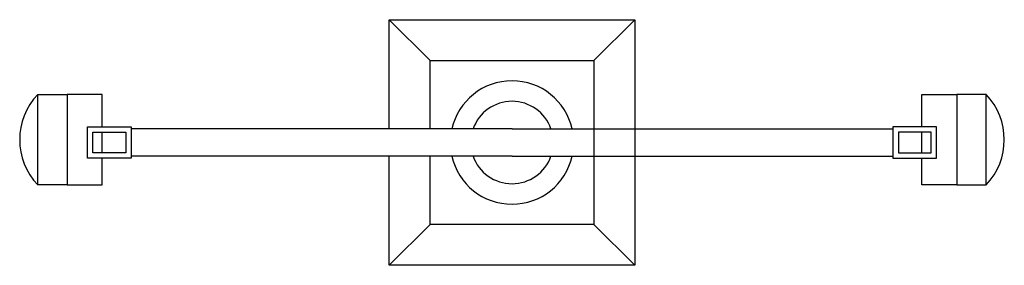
# Model space of a CAD drawing. Extents: x 585.51 to 587.32, y 296.39 to 296.84.
import ezdxf

# ---------------------------------------------------------------- set-up
doc = ezdxf.new("R2010")
doc.units = 0
doc.header["$LTSCALE"] = 5
doc.header["$MEASUREMENT"] = 0
doc.layers.get('0').update_dxf_attribs({"linetype": 'CONTINUOUS'})

msp = doc.modelspace()

# ---------------------------------------------------------------- linework, layer by layer
for p, q in [((586.2664, 296.7655), (586.191, 296.8409)), ((586.568, 296.7655), (586.6434, 296.8409)), ((585.663, 296.5959), (585.663, 296.6335)), ((586.4172, 296.6397), (585.716, 296.6397)), ((586.4172, 296.6397), (587.1184, 296.6397)), ((587.1714, 296.5959), (587.1714, 296.6335)), ((586.4172, 296.5897), (585.716, 296.5897)), ((586.4172, 296.5897), (587.1184, 296.5897)), ((586.191, 296.3885), (586.2664, 296.4639)), ((586.568, 296.4639), (586.6434, 296.3885))]:
    msp.add_line(p, q)
for points in [[(586.191, 296.6397), (586.191, 296.8409), (586.6434, 296.8409), (586.6434, 296.3885), (586.191, 296.3885)], [(586.2664, 296.6397), (586.2664, 296.7655), (586.568, 296.7655), (586.568, 296.4639), (586.2664, 296.4639)], [(585.663, 296.6435), (585.663, 296.7034), (585.5983, 296.7034)], [(585.5983, 296.7034), (585.5983, 296.5365), (585.663, 296.5365), (585.663, 296.5859)], [(587.2361, 296.7034), (587.2361, 296.5365), (587.1714, 296.5365), (587.1714, 296.5859)], [(587.1714, 296.6435), (587.1714, 296.7034), (587.2361, 296.7034)], [(586.191, 296.3885), (586.191, 296.5897)], [(586.2664, 296.4639), (586.2664, 296.5897)]]:
    msp.add_lwpolyline(points)
for points in [[(585.5983, 296.7034), (585.5983, 296.5365), (585.5444, 296.5365), (585.5444, 296.7034)], [(587.2361, 296.7034), (587.2361, 296.5365), (587.2899, 296.5365), (587.2899, 296.7034)], [(585.716, 296.6435), (585.716, 296.5859), (585.6358, 296.5859), (585.6358, 296.6435)], [(587.1184, 296.6435), (587.1184, 296.5859), (587.1985, 296.5859), (587.1985, 296.6435)], [(585.706, 296.6335), (585.706, 296.5959), (585.6458, 296.5959), (585.6458, 296.6335)], [(587.1284, 296.6335), (587.1284, 296.5959), (587.1885, 296.5959), (587.1885, 296.6335)]]:
    msp.add_lwpolyline(points, close=True)
for centre, radius, start, end in [((586.4172, 296.6147), 0.1136, 12.7093, 167.2907), ((585.6314, 296.6199), 0.1205, 136.1912, 223.8088), ((587.2029, 296.6199), 0.1205, 316.1912, 43.8088), ((586.4172, 296.6147), 0.0759, 19.2222, 160.7778), ((586.4172, 296.6147), 0.1136, 192.7093, 347.2907), ((586.4172, 296.6147), 0.0759, 199.2222, 340.7778)]:
    msp.add_arc(centre, radius, start, end)

doc.saveas('drawing.dxf')
